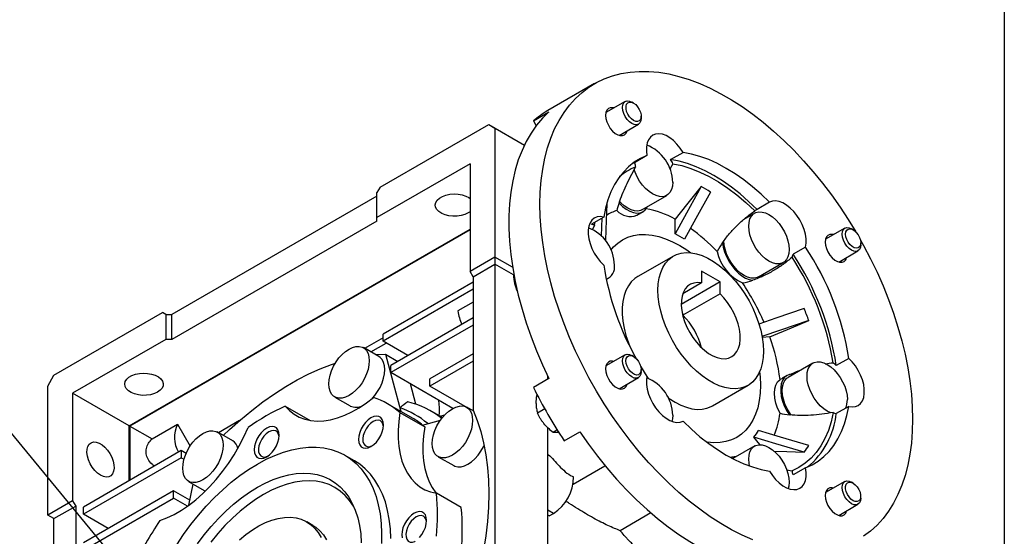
# Model space of a CAD drawing. Header units: millimetres. Extents: x 32 to 1366, y 32 to 1048.
# Tile 8 of 12: x 1141 to 1365, y 635 to 753. Entities that reach past the tile are written whole.
import ezdxf

# ---------------------------------------------------------------- set-up
doc = ezdxf.new("R2010")
doc.units = ezdxf.units.MM
doc.header["$LTSCALE"] = 5
doc.linetypes.add('SLD-Solid', pattern=[0])
doc.layers.add('TEXT', color=140, linetype='SLD-Solid', lineweight=25)
doc.styles.get("Standard").update_dxf_attribs({"font": 'VERDANA.TTF'})
doc.dimstyles.new('SLDDIMSTYLE0', dxfattribs={"dimtxt": 0.18, "dimasz": 5.08, "dimexe": 0, "dimexo": 0.0625, "dimgap": 0, "dimtad": 0, "dimtih": 1, "dimtoh": 1, "dimdec": 0, "dimrnd": 1e-09, "dimzin": 0, "dimdsep": 46, "dimtxsty": 'Standard', "dimblk1": 'DOT', "dimblk2": 'DOT', "dimsah": 1, "dimcen": 0.09, "dimadec": 0, "dimazin": 0, "dimtfac": 5.08, "dimtdec": 0, "dimtofl": 0, "dimtmove": 0, "dimatfit": 3, "dimldrblk": 'DOT', "dimfxl": 0, "dimfrac": 2, "dimtolj": 1, "dimtzin": 0, "dimarcsym": 0})

# ---------------------------------------------------------------- blocks, each defined once
blk = doc.blocks.new('_Dot')
at = {"color": 0, "linetype": 'ByBlock', "lineweight": -2}
blk.add_line((-0.5, 0), (-1, 0), dxfattribs=at)
at = {"color": 0, "linetype": 'ByBlock', "const_width": 0.5}
blk.add_lwpolyline([(-0.25, 0, 1), (0.25, 0, 1)], format="xyb", close=True, dxfattribs=at)

msp = doc.modelspace()

# ---------------------------------------------------------------- linework, layer by layer
for p, q in [((1271.941, 738.218), (1261.334, 732.095)), ((1278.935, 734.174), (1274.537, 731.634)), ((1280.828, 733.798), (1280.436, 734.025)), ((1258.037, 729.718), (1261.572, 731.759)), ((1223.096, 714.631), (1247.845, 728.918)), ((1247.845, 728.918), (1249.259, 728.101)), ((1247.845, 728.918), (1255.984, 724.219)), ((1258.037, 729.718), (1258.669, 728.623)), ((1277.537, 726.438), (1281.935, 728.977)), ((1282.557, 730.351), (1282.557, 730.803)), ((1249.259, 728.101), (1249.259, 698.706)), ((1249.259, 728.101), (1255.984, 724.219)), ((1289.275, 720.924), (1292.104, 722.556)), ((1243.602, 719.936), (1222.389, 707.69)), ((1243.602, 719.936), (1243.602, 695.44)), ((1281.061, 720.189), (1280.576, 719.994)), ((1283.889, 721.822), (1281.061, 720.189)), ((1289.781, 719.976), (1289.083, 718.696)), ((1223.096, 714.631), (1222.389, 713.406)), ((1222.389, 707.69), (1222.389, 713.406)), ((1222.389, 712.59), (1175.72, 685.648)), ((1282.737, 709.491), (1288.394, 712.757)), ((1311.773, 711.201), (1308.945, 709.569)), ((1281.573, 708.242), (1282.987, 709.058)), ((1308.411, 708.708), (1305.954, 707.289)), ((1222.389, 706.874), (1175.72, 679.932)), ((1222.389, 706.874), (1222.389, 707.69)), ((1274.055, 707.829), (1271.226, 706.196)), ((1271.971, 705.943), (1272.114, 706.708)), ((1290.271, 703.984), (1290.271, 707.376)), ((1165.962, 660.257), (1243.602, 705.078)), ((1243.602, 704.914), (1166.139, 660.195)), ((1271.971, 705.943), (1271.517, 704.955)), ((1328.935, 705.309), (1324.537, 702.77)), ((1330.828, 704.934), (1330.436, 705.16)), ((1274.434, 702.568), (1274.395, 702.521)), ((1301.101, 701.987), (1301.087, 702.002)), ((1332.557, 701.486), (1332.557, 701.939)), ((1319.987, 700.983), (1317.159, 699.35)), ((1327.537, 697.574), (1331.935, 700.113)), ((1249.259, 698.706), (1243.602, 695.44)), ((1249.259, 698.706), (1249.259, 697.073)), ((1253.298, 696.374), (1249.259, 698.706)), ((1289.904, 698.937), (1281.772, 694.243)), ((1309.254, 694.183), (1314.911, 697.449)), ((1244.309, 694.215), (1243.602, 695.44)), ((1244.309, 694.215), (1249.259, 697.073)), ((1249.259, 697.073), (1249.259, 618.685)), ((1253.502, 694.624), (1249.259, 697.073)), ((1300.524, 693.033), (1296.282, 695.482)), ((1296.282, 695.482), (1296.282, 692.799)), ((1244.309, 692.991), (1223.803, 681.153)), ((1244.309, 694.215), (1244.309, 663.83)), ((1253.598, 694.784), (1253.502, 694.624)), ((1274.614, 693.591), (1275.136, 693.893)), ((1300.524, 693.033), (1291.687, 687.931)), ((1296.282, 692.799), (1292.029, 690.344)), ((1300.524, 690.35), (1300.524, 693.033)), ((1307.976, 693.432), (1307.963, 693.451)), ((1244.309, 691.358), (1223.803, 679.52)), ((1244.309, 688.442), (1240.824, 686.43)), ((1300.524, 690.35), (1292.039, 685.451)), ((1148.85, 671.769), (1173.598, 686.056)), ((1174.306, 685.648), (1173.598, 686.056)), ((1174.306, 685.648), (1173.598, 686.056)), ((1174.306, 685.648), (1174.306, 679.932)), ((1174.306, 685.648), (1175.72, 685.648)), ((1175.72, 679.932), (1175.72, 685.648)), ((1244.309, 684.825), (1225.571, 674.008)), ((1292.039, 685.881), (1291.941, 685.824)), ((1292.039, 685.881), (1292.039, 685.451)), ((1244.309, 683.192), (1225.571, 672.375)), ((1174.306, 679.932), (1153.092, 667.686)), ((1175.72, 679.932), (1174.306, 679.932)), ((1223.803, 680.338), (1219.592, 677.907)), ((1223.803, 679.52), (1223.803, 681.153)), ((1229.461, 676.254), (1223.803, 679.52)), ((1311.835, 680.551), (1310.146, 680.4)), ((1222.835, 676.034), (1219.299, 678.075)), ((1221.006, 677.09), (1224.509, 679.112)), ((1222.069, 676.476), (1224.333, 676.571)), ((1224.333, 676.571), (1227.823, 663.547)), ((1224.333, 676.571), (1227.172, 674.932)), ((1244.309, 676.66), (1234.41, 670.945)), ((1244.309, 675.027), (1234.41, 669.312)), ((1278.935, 676.435), (1274.537, 673.896)), ((1280.828, 676.06), (1280.436, 676.287)), ((1329.822, 675.635), (1326.994, 674.002)), ((1225.571, 672.375), (1225.571, 674.008)), ((1282.441, 673.849), (1283.889, 671.528)), ((1282.557, 672.613), (1282.557, 673.065)), ((1321.67, 674.536), (1316.013, 671.27)), ((1147.436, 669.32), (1148.85, 671.769)), ((1239.692, 664.223), (1225.571, 672.375)), ((1234.41, 669.312), (1234.41, 670.945)), ((1261.572, 671.03), (1258.037, 668.989)), ((1261.572, 671.03), (1258.037, 668.989)), ((1261.28, 670.861), (1261.28, 671.631)), ((1277.537, 668.7), (1281.935, 671.239)), ((1314.717, 671.07), (1314.179, 670.779)), ((1315.763, 671.703), (1314.705, 671.093)), ((1147.436, 639.924), (1147.436, 669.32)), ((1231.273, 665.171), (1230.033, 669.799)), ((1242.502, 664.64), (1234.41, 669.312)), ((1298.77, 664.797), (1306.902, 669.491)), ((1165.962, 660.257), (1153.092, 667.686)), ((1153.092, 667.686), (1153.092, 643.19)), ((1212.8, 666.817), (1216.335, 664.776)), ((1201.53, 664.76), (1207.187, 661.495)), ((1230.512, 661.995), (1224.784, 665.301)), ((1227.893, 663.507), (1227.659, 664.38)), ((1244.423, 663.568), (1242.834, 664.484)), ((1260.594, 664.108), (1258.954, 663.161)), ((1329.822, 664.682), (1326.994, 663.049)), ((1191.081, 661.448), (1186.308, 658.692)), ((1227.623, 663.283), (1233.28, 660.017)), ((1232.769, 660.442), (1236.844, 661.533)), ((1237.287, 662.125), (1234.737, 663.597)), ((1236.74, 662.441), (1237.868, 662.782)), ((1316.316, 662.749), (1316.319, 662.766)), ((1165.962, 647.762), (1165.962, 660.257)), ((1166.139, 660.195), (1166.139, 647.864)), ((1166.139, 660.195), (1171.191, 657.279)), ((1171.191, 657.279), (1176.973, 660.617)), ((1176.973, 660.617), (1179.845, 655.644)), ((1261.28, 611.745), (1261.28, 659.833)), ((1263.442, 659.313), (1262.49, 658.763)), ((1189.551, 656.82), (1186.016, 658.861)), ((1265.037, 656.864), (1268.572, 658.905)), ((1309.613, 655.976), (1308.23, 657.697)), ((1308.411, 655.672), (1303.413, 652.787)), ((1177.841, 654.62), (1155.567, 641.761)), ((1177.841, 652.987), (1155.567, 640.128)), ((1177.841, 654.62), (1177.841, 652.987)), ((1178.947, 653.981), (1177.841, 654.62)), ((1177.841, 652.987), (1178.467, 652.626)), ((1217.285, 652.311), (1215.164, 653.535)), ((1236.335, 653.226), (1239.871, 651.185)), ((1267.042, 646.966), (1274.322, 651.169)), ((1315.654, 650.219), (1316.92, 650.028)), ((1319.987, 650.689), (1317.159, 649.056)), ((1179.516, 647.602), (1183.052, 645.561)), ((1179.569, 642.174), (1180.556, 647.002)), ((1328.935, 647.571), (1324.537, 645.032)), ((1330.828, 647.196), (1330.436, 647.422)), ((1176.073, 645.434), (1155.567, 633.596)), ((1155.567, 631.963), (1176.073, 643.801)), ((1176.073, 643.801), (1176.073, 645.434)), ((1179.796, 643.285), (1176.073, 645.434)), ((1179.268, 641.956), (1176.073, 643.801)), ((1241.602, 641.621), (1235.945, 644.886)), ((1332.557, 643.748), (1332.557, 644.201)), ((1153.092, 643.19), (1147.436, 639.924)), ((1148.85, 639.108), (1153.8, 641.965)), ((1153.092, 643.19), (1153.8, 641.965)), ((1153.8, 641.965), (1153.8, 611.58)), ((1155.567, 640.128), (1155.567, 641.761)), ((1327.537, 639.836), (1331.935, 642.375)), ((1148.85, 639.108), (1147.436, 639.924)), ((1148.85, 560.72), (1148.85, 639.108)), ((1161.225, 636.862), (1155.567, 640.128)), ((1262.566, 640.281), (1261.28, 641.023)), ((1261.592, 639.719), (1261.28, 639.899)), ((1261.592, 639.719), (1262.566, 640.281)), ((1284.791, 640.4), (1277.799, 636.363)), ((1207.829, 637.563), (1206.414, 638.379))]:
    msp.add_line(p, q)
at = {"flags": 128}
for points in [[(1307.976, 634.276), (1305.569, 635.347), (1303.15, 636.583), (1300.727, 637.982), (1298.308, 639.539), (1295.9, 641.247), (1293.513, 643.103), (1291.153, 645.099), (1288.828, 647.229), (1286.546, 649.487), (1284.314, 651.865), (1282.139, 654.355), (1280.029, 656.948), (1277.991, 659.638), (1276.031, 662.414), (1274.155, 665.268), (1272.37, 668.191), (1270.681, 671.172), (1269.094, 674.203), (1267.615, 677.273), (1266.247, 680.372), (1264.996, 683.491), (1263.865, 686.618), (1262.858, 689.744), (1261.979, 692.859), (1261.231, 695.953), (1260.615, 699.014), (1260.133, 702.035), (1259.789, 705.003), (1259.581, 707.911), (1259.512, 710.748), (1259.581, 713.505), (1259.789, 716.173), (1260.133, 718.743), (1260.615, 721.208), (1261.231, 723.558), (1261.979, 725.787), (1262.858, 727.887), (1263.865, 729.851), (1264.996, 731.673), (1266.247, 733.347), (1267.615, 734.867), (1269.094, 736.229), (1270.681, 737.427), (1272.37, 738.459), (1274.155, 739.32), (1276.031, 740.009), (1277.991, 740.522), (1280.029, 740.858), (1282.139, 741.016), (1284.314, 740.995), (1286.546, 740.796), (1288.828, 740.418), (1291.153, 739.865), (1293.513, 739.136), (1295.9, 738.235), (1298.308, 737.164), (1300.727, 735.927), (1303.15, 734.528), (1305.569, 732.972), (1307.976, 731.264), (1310.364, 729.408), (1312.724, 727.412), (1315.049, 725.281), (1317.331, 723.024), (1319.563, 720.646), (1321.737, 718.156), (1323.847, 715.562), (1325.886, 712.873), (1327.846, 710.096), (1329.722, 707.242), (1331.414, 704.477)], [(1280.435, 729.126), (1279.886, 729.526), (1279.375, 730.066), (1278.935, 730.709), (1278.598, 731.411), (1278.386, 732.124), (1278.314, 732.8), (1278.386, 733.392), (1278.598, 733.861), (1278.935, 734.173), (1279.375, 734.309), (1279.886, 734.258), (1280.435, 734.025), (1280.436, 734.025)], [(1280.827, 729.805), (1280.34, 730.167), (1279.893, 730.662), (1279.521, 731.249), (1279.255, 731.88), (1279.116, 732.506), (1279.116, 733.074), (1279.255, 733.539), (1279.521, 733.864), (1279.893, 734.021), (1280.34, 733.999), (1280.827, 733.799), (1281.315, 733.436), (1281.762, 732.942), (1282.134, 732.355), (1282.4, 731.723), (1282.539, 731.098), (1282.539, 730.529), (1282.4, 730.064), (1282.134, 729.74), (1281.762, 729.582), (1281.315, 729.605), (1280.827, 729.805)], [(1261.572, 731.759), (1260.101, 730.323), (1258.747, 728.725), (1257.515, 726.97), (1256.409, 725.063), (1255.433, 723.012), (1254.591, 720.822), (1253.884, 718.502), (1253.316, 716.059), (1252.888, 713.502), (1252.602, 710.839), (1252.459, 708.079), (1252.459, 705.231), (1252.602, 702.306), (1252.888, 699.313), (1253.316, 696.262), (1253.884, 693.163), (1254.591, 690.027), (1255.433, 686.865), (1256.409, 683.686), (1257.515, 680.503), (1258.747, 677.325), (1260.101, 674.164), (1261.572, 671.03)], [(1276.34, 732.675), (1276.061, 732.735), (1275.532, 732.72), (1275.086, 732.521), (1274.747, 732.15), (1274.535, 731.628), (1274.464, 730.985), (1274.535, 730.26), (1274.747, 729.494), (1275.086, 728.731), (1275.532, 728.016), (1276.061, 727.391), (1276.64, 726.892), (1277.237, 726.547), (1277.816, 726.378), (1278.344, 726.393), (1278.791, 726.592), (1279.13, 726.963), (1279.34, 727.479)], [(1282.557, 730.351), (1282.484, 729.758), (1282.272, 729.29), (1281.935, 728.977), (1281.496, 728.842), (1280.984, 728.892), (1280.435, 729.126)], [(1292.104, 722.556), (1291.444, 723.553), (1290.704, 724.457), (1289.903, 725.243), (1289.067, 725.886), (1288.219, 726.368), (1287.385, 726.675), (1286.589, 726.797), (1285.854, 726.731), (1285.203, 726.48), (1284.655, 726.049), (1284.226, 725.453), (1283.927, 724.708), (1283.77, 723.837), (1283.757, 722.866), (1283.889, 721.822)], [(1311.773, 711.201), (1309.866, 713.031), (1307.92, 714.725), (1305.943, 716.276), (1303.946, 717.676), (1301.938, 718.917), (1299.931, 719.993), (1297.934, 720.9), (1295.957, 721.631), (1294.01, 722.184), (1292.104, 722.556)], [(1283.889, 721.822), (1282.389, 721.145), (1280.988, 720.293), (1279.692, 719.269), (1278.509, 718.078), (1277.443, 716.727), (1276.502, 715.222), (1275.688, 713.571), (1275.007, 711.782), (1274.461, 709.865), (1274.055, 707.829)], [(1308.945, 709.569), (1307.038, 711.398), (1305.091, 713.093), (1303.114, 714.643), (1301.117, 716.043), (1299.11, 717.284), (1297.103, 718.361), (1295.106, 719.267), (1293.129, 719.998), (1291.182, 720.552), (1289.275, 720.924)], [(1289.781, 719.976), (1291.796, 719.549), (1293.855, 718.918), (1295.945, 718.084), (1298.053, 717.055), (1300.167, 715.834), (1302.275, 714.43), (1304.365, 712.85), (1306.424, 711.105), (1308.439, 709.204)], [(1289.741, 715.733), (1289.671, 714.851), (1289.464, 714.077), (1289.125, 713.434), (1288.665, 712.942), (1288.099, 712.615), (1287.443, 712.463), (1286.717, 712.491), (1285.943, 712.698), (1285.145, 713.079), (1284.346, 713.62), (1283.573, 714.306), (1282.846, 715.116), (1282.19, 716.026), (1281.624, 717.007), (1281.164, 718.03), (1280.95, 718.638)], [(1243.602, 709.045), (1243.171, 708.756), (1242.431, 708.412), (1241.58, 708.169), (1240.659, 708.037), (1239.71, 708.022), (1238.778, 708.125), (1237.906, 708.341), (1237.135, 708.661), (1236.501, 709.069), (1236.034, 709.546), (1235.755, 710.07), (1235.678, 710.616), (1235.806, 711.159), (1236.134, 711.674), (1236.645, 712.135), (1237.316, 712.523), (1238.116, 712.818), (1239.007, 713.007), (1239.948, 713.081), (1240.894, 713.036), (1241.801, 712.876), (1242.628, 712.606), (1243.334, 712.24), (1243.602, 712.05)], [(1296.198, 714.753), (1292.879, 710.622), (1290.271, 707.376)], [(1296.198, 714.753), (1292.879, 708.722), (1290.271, 703.984)], [(1298.32, 713.528), (1295, 707.498), (1292.392, 702.759)], [(1274.765, 710.752), (1274.617, 707.089), (1274.434, 702.568)], [(1277.516, 711.016), (1278.311, 710.248), (1279.14, 709.619), (1279.979, 709.149), (1280.804, 708.851), (1281.59, 708.732), (1282.317, 708.797), (1282.962, 709.044), (1283.508, 709.465), (1283.938, 710.048), (1284.037, 710.241)], [(1282.737, 709.491), (1282.442, 709.349), (1281.786, 709.197), (1281.06, 709.226), (1280.286, 709.433), (1279.488, 709.813), (1278.69, 710.354), (1277.916, 711.041), (1277.639, 711.328)], [(1319.987, 700.983), (1320.12, 701.874), (1320.107, 702.86), (1319.949, 703.913), (1319.651, 705.002), (1319.222, 706.094), (1318.673, 707.158), (1318.022, 708.161), (1317.288, 709.074), (1316.492, 709.871), (1315.658, 710.528), (1314.81, 711.025), (1313.973, 711.347), (1313.173, 711.486), (1312.432, 711.437), (1311.773, 711.201)], [(1316.257, 700.425), (1316.187, 699.544), (1315.98, 698.77), (1315.642, 698.127), (1315.182, 697.634), (1314.615, 697.307), (1313.959, 697.155), (1313.233, 697.184), (1312.459, 697.391), (1311.661, 697.771), (1310.863, 698.312), (1310.089, 698.998), (1309.363, 699.809), (1308.707, 700.718), (1308.14, 701.699), (1307.681, 702.723), (1307.342, 703.756), (1307.135, 704.77), (1307.065, 705.732), (1307.135, 706.613), (1307.342, 707.387), (1307.681, 708.03), (1308.14, 708.523), (1308.707, 708.85), (1309.363, 709.002), (1310.089, 708.973), (1310.863, 708.766), (1311.661, 708.386), (1312.459, 707.845), (1313.233, 707.158), (1313.959, 706.348), (1314.615, 705.439), (1315.182, 704.457), (1315.642, 703.434), (1315.98, 702.4), (1316.187, 701.387), (1316.257, 700.425)], [(1274.055, 707.829), (1273.263, 707.935), (1272.535, 707.852), (1271.892, 707.585), (1271.354, 707.139), (1270.936, 706.529), (1270.65, 705.772), (1270.505, 704.891), (1270.505, 703.912), (1270.65, 702.864), (1270.936, 701.777), (1271.354, 700.684), (1271.892, 699.616), (1272.535, 698.607), (1273.263, 697.684), (1274.055, 696.876)], [(1273.638, 707.588), (1273.556, 705.58), (1273.472, 703.506)], [(1328.314, 703.936), (1328.386, 704.528), (1328.598, 704.996), (1328.935, 705.309), (1329.375, 705.445), (1329.886, 705.394), (1330.435, 705.161), (1330.436, 705.16)], [(1329.098, 703.936), (1329.168, 704.458), (1329.373, 704.857), (1329.695, 705.1), (1330.109, 705.168), (1330.581, 705.056), (1331.074, 704.772), (1331.546, 704.339), (1331.96, 703.793), (1332.282, 703.177), (1332.487, 702.542), (1332.557, 701.939), (1332.487, 701.417), (1332.282, 701.018), (1331.96, 700.775), (1331.546, 700.706), (1331.074, 700.819), (1330.581, 701.103), (1330.109, 701.536), (1329.695, 702.082), (1329.373, 702.698), (1329.168, 703.333), (1329.098, 703.936)], [(1275.686, 700.314), (1276.272, 701.003), (1277.248, 701.909), (1278.332, 702.649), (1279.514, 703.218), (1280.787, 703.61), (1282.139, 703.825), (1283.562, 703.859), (1285.044, 703.712), (1286.573, 703.386), (1288.139, 702.883), (1289.729, 702.207), (1291.332, 701.362), (1292.934, 700.357), (1293.88, 699.686)], [(1301.087, 702.002), (1301.252, 700.956), (1301.554, 699.878), (1301.984, 698.798), (1302.53, 697.748), (1303.175, 696.756), (1303.902, 695.852), (1304.688, 695.062), (1305.513, 694.409), (1306.352, 693.91), (1307.181, 693.582), (1307.976, 693.432)], [(1309.254, 694.183), (1308.959, 694.041), (1308.302, 693.89), (1307.576, 693.918), (1306.802, 694.125), (1306.004, 694.505), (1305.206, 695.047), (1304.432, 695.733), (1303.706, 696.543), (1303.05, 697.453), (1302.483, 698.434), (1302.024, 699.457), (1301.685, 700.491), (1301.478, 701.504), (1301.408, 702.417)], [(1326.34, 703.811), (1326.061, 703.871), (1325.532, 703.856), (1325.086, 703.657), (1324.747, 703.285), (1324.535, 702.763), (1324.464, 702.121), (1324.535, 701.395), (1324.747, 700.629), (1325.086, 699.867), (1325.532, 699.152), (1326.061, 698.527), (1326.64, 698.027), (1327.237, 697.683), (1327.816, 697.513), (1328.344, 697.529), (1328.791, 697.728), (1329.13, 698.099), (1329.34, 698.614)], [(1332.557, 701.486), (1332.484, 700.894), (1332.272, 700.426), (1331.935, 700.113), (1331.496, 699.977), (1330.984, 700.028), (1330.435, 700.261), (1329.886, 700.662), (1329.375, 701.202), (1328.935, 701.845), (1328.598, 702.547), (1328.386, 703.26), (1328.314, 703.936)], [(1332.454, 702.676), (1333.196, 701.338), (1334.782, 698.308), (1336.262, 695.238), (1337.63, 692.138), (1338.881, 689.02), (1340.012, 685.893), (1341.018, 682.766), (1341.897, 679.651), (1342.646, 676.558), (1343.262, 673.496), (1343.743, 670.476), (1344.088, 667.507), (1344.296, 664.6), (1344.365, 661.763)], [(1286.382, 691.154), (1286.452, 692.614), (1286.663, 693.976), (1287.011, 695.223), (1287.493, 696.341), (1288.103, 697.317), (1288.833, 698.139), (1289.676, 698.798), (1290.621, 699.287), (1291.657, 699.598), (1292.772, 699.729), (1293.953, 699.678), (1295.187, 699.446), (1296.458, 699.035), (1297.752, 698.451), (1299.054, 697.699), (1300.348, 696.79), (1301.619, 695.733), (1302.852, 694.541), (1304.033, 693.228), (1305.149, 691.809), (1306.185, 690.302), (1307.13, 688.722), (1307.973, 687.09), (1308.703, 685.425), (1309.313, 683.745), (1309.794, 682.07), (1310.143, 680.421), (1310.353, 678.816), (1310.424, 677.275), (1310.353, 675.815), (1310.143, 674.453), (1309.794, 673.206), (1309.313, 672.088), (1308.703, 671.112), (1307.973, 670.289), (1307.13, 669.63), (1306.185, 669.142), (1305.149, 668.831), (1304.033, 668.7), (1302.852, 668.75), (1301.619, 668.983), (1300.348, 669.393), (1299.054, 669.978), (1297.752, 670.729), (1296.458, 671.639), (1295.187, 672.696), (1293.953, 673.888), (1292.772, 675.201), (1291.657, 676.619), (1290.621, 678.127), (1289.676, 679.706), (1288.833, 681.338), (1288.103, 683.004), (1287.493, 684.684), (1287.011, 686.358), (1286.663, 688.008), (1286.452, 689.612), (1286.382, 691.154)], [(1281.772, 694.243), (1281.109, 693.795), (1280.322, 693.054), (1279.651, 692.153), (1279.104, 691.105), (1278.688, 689.92), (1278.409, 688.614), (1278.268, 687.201), (1278.268, 685.698), (1278.409, 684.122), (1278.688, 682.493), (1279.104, 680.829), (1279.651, 679.149), (1279.869, 678.567)], [(1296.282, 692.799), (1295.385, 692.887), (1294.552, 692.793), (1293.799, 692.521), (1293.142, 692.075), (1292.595, 691.464), (1292.169, 690.703), (1291.873, 689.806), (1291.714, 688.792), (1291.694, 687.682), (1291.815, 686.501), (1292.073, 685.271), (1292.463, 684.019), (1292.978, 682.772), (1293.605, 681.554), (1294.333, 680.392), (1295.146, 679.31), (1296.027, 678.331), (1296.957, 677.474), (1297.917, 676.758), (1298.888, 676.197), (1299.849, 675.804), (1300.779, 675.587), (1301.66, 675.55), (1302.473, 675.693), (1303.2, 676.015), (1303.828, 676.508), (1304.342, 677.162), (1304.733, 677.963), (1304.991, 678.894), (1305.111, 679.937), (1305.092, 681.069), (1304.932, 682.267), (1304.637, 683.505), (1304.211, 684.758), (1303.664, 686), (1303.007, 687.205), (1302.254, 688.347), (1301.421, 689.402), (1300.524, 690.35)], [(1310.01, 694.171), (1310.376, 694.644), (1310.526, 694.918)], [(1319.667, 686.972), (1313.262, 684.78), (1309.363, 683.445)], [(1320.728, 684.238), (1314.323, 682.046), (1310.052, 680.584)], [(1311.835, 680.551), (1316.815, 682.616), (1320.728, 684.238)], [(1216.05, 677.753), (1216.848, 678.134), (1217.622, 678.341), (1218.348, 678.369), (1219.004, 678.217), (1219.571, 677.89), (1220.03, 677.397), (1220.369, 676.754), (1220.576, 675.981), (1220.646, 675.099), (1220.576, 674.137), (1220.369, 673.124), (1220.03, 672.09), (1219.571, 671.067), (1219.004, 670.086), (1218.348, 669.176), (1217.622, 668.366), (1216.848, 667.68), (1216.05, 667.138), (1215.252, 666.758), (1214.478, 666.551), (1213.752, 666.523), (1213.095, 666.675), (1212.529, 667.002), (1212.069, 667.494), (1211.731, 668.137), (1211.523, 668.911), (1211.453, 669.793), (1211.523, 670.755), (1211.731, 671.768), (1212.069, 672.802), (1212.529, 673.825), (1213.095, 674.806), (1213.752, 675.716), (1214.478, 676.526), (1215.252, 677.212), (1216.05, 677.753)], [(1221.363, 666.537), (1221.883, 667.135), (1222.54, 668.045), (1223.106, 669.026), (1223.566, 670.049), (1223.904, 671.083), (1224.112, 672.096), (1224.181, 673.058), (1224.112, 673.94), (1223.904, 674.713), (1223.566, 675.356), (1223.106, 675.849), (1222.835, 676.034)], [(1276.34, 674.937), (1276.061, 674.997), (1275.532, 674.982), (1275.086, 674.783), (1274.747, 674.412), (1274.535, 673.89), (1274.464, 673.247), (1274.535, 672.522), (1274.747, 671.755), (1275.086, 670.993), (1275.532, 670.278), (1276.061, 669.653), (1276.64, 669.154), (1277.237, 668.809), (1277.816, 668.64), (1278.344, 668.655), (1278.791, 668.854), (1279.13, 669.225), (1279.34, 669.741)], [(1282.557, 672.613), (1282.484, 672.02), (1282.272, 671.552), (1281.935, 671.239), (1281.496, 671.103), (1280.984, 671.154), (1280.435, 671.388), (1279.886, 671.788), (1279.375, 672.328), (1278.935, 672.971), (1278.598, 673.673), (1278.386, 674.386), (1278.314, 675.062), (1278.386, 675.654), (1278.598, 676.123), (1278.935, 676.435), (1279.375, 676.571), (1279.886, 676.52), (1280.435, 676.287), (1280.436, 676.287)], [(1282.557, 673.065), (1282.487, 672.543), (1282.282, 672.144), (1281.96, 671.901), (1281.546, 671.832), (1281.074, 671.945), (1280.581, 672.229), (1280.109, 672.662), (1279.695, 673.208), (1279.373, 673.824), (1279.168, 674.459), (1279.098, 675.062), (1279.168, 675.584), (1279.373, 675.983), (1279.695, 676.226), (1280.109, 676.295), (1280.581, 676.182), (1281.074, 675.898), (1281.546, 675.465), (1281.96, 674.919), (1282.282, 674.303), (1282.487, 673.668), (1282.557, 673.065)], [(1329.822, 664.682), (1330.614, 664.576), (1331.342, 664.658), (1331.984, 664.926), (1332.523, 665.372), (1332.941, 665.982), (1333.227, 666.738), (1333.372, 667.619), (1333.372, 668.599), (1333.227, 669.647), (1332.941, 670.734), (1332.523, 671.827), (1331.984, 672.894), (1331.342, 673.904), (1330.614, 674.827), (1329.822, 675.635)], [(1187.401, 658.061), (1188.813, 659.404), (1191.325, 661.66), (1193.871, 663.777), (1196.444, 665.749), (1199.036, 667.571), (1201.64, 669.237), (1204.247, 670.742), (1206.85, 672.082), (1209.442, 673.253), (1212.015, 674.251), (1212.948, 674.572)], [(1325.734, 663.213), (1325.717, 663.219), (1324.919, 663.599), (1324.121, 664.141), (1323.347, 664.827), (1322.621, 665.637), (1321.965, 666.546), (1321.398, 667.528), (1320.939, 668.551), (1320.6, 669.585), (1320.393, 670.598), (1320.323, 671.56), (1320.393, 672.441), (1320.6, 673.215), (1320.939, 673.858), (1321.398, 674.351), (1321.965, 674.678), (1322.621, 674.83), (1323.347, 674.802), (1324.121, 674.594), (1324.919, 674.214), (1325.717, 673.673), (1326.491, 672.987), (1327.217, 672.176), (1327.874, 671.267), (1328.44, 670.286), (1328.9, 669.263), (1329.238, 668.229), (1329.446, 667.215), (1329.516, 666.253), (1329.516, 666.253)], [(1172.46, 667.935), (1171.72, 667.592), (1170.87, 667.348), (1169.949, 667.216), (1169, 667.201), (1168.067, 667.305), (1167.195, 667.521), (1166.424, 667.841), (1165.79, 668.249), (1165.323, 668.726), (1165.045, 669.25), (1164.967, 669.796), (1165.096, 670.339), (1165.423, 670.853), (1165.934, 671.315), (1166.605, 671.702), (1167.405, 671.998), (1168.296, 672.187), (1169.237, 672.261), (1170.183, 672.216), (1171.091, 672.055), (1171.917, 671.786), (1172.624, 671.42), (1173.177, 670.974), (1173.552, 670.471), (1173.731, 669.933), (1173.706, 669.385), (1173.477, 668.853), (1173.055, 668.362), (1172.46, 667.935)], [(1283.889, 671.528), (1283.757, 670.637), (1283.77, 669.651), (1283.927, 668.597), (1284.226, 667.509), (1284.655, 666.416), (1285.203, 665.353), (1285.854, 664.35), (1286.589, 663.436), (1287.385, 662.639), (1288.219, 661.983), (1289.067, 661.486), (1289.903, 661.163), (1290.704, 661.025), (1291.444, 661.074), (1292.104, 661.309)], [(1283.874, 671.461), (1284.074, 671.203), (1284.151, 671.106)], [(1309.54, 672.56), (1309.647, 671.41), (1309.717, 669.519), (1309.647, 667.709), (1309.437, 665.994), (1309.09, 664.386), (1308.608, 662.898), (1307.994, 661.541), (1307.253, 660.326), (1306.392, 659.261), (1305.415, 658.356), (1304.332, 657.616), (1303.149, 657.047), (1301.877, 656.654), (1300.524, 656.44), (1299.102, 656.406), (1297.62, 656.553), (1297.481, 656.575)], [(1314.179, 663.107), (1313.633, 664.262), (1313.23, 665.436), (1312.982, 666.589), (1312.899, 667.682), (1312.982, 668.679), (1313.23, 669.546), (1313.633, 670.254), (1314.179, 670.779)], [(1316.316, 671.935), (1315.687, 671.658), (1315.16, 671.208), (1314.751, 670.598), (1314.472, 669.846), (1314.331, 668.973), (1314.331, 668.004), (1314.472, 666.967), (1314.751, 665.893), (1315.16, 664.811), (1315.687, 663.753), (1316.316, 662.749)], [(1316.708, 662.703), (1316.308, 663.281), (1315.742, 664.262), (1315.282, 665.285), (1314.943, 666.319), (1314.736, 667.332), (1314.666, 668.294), (1314.736, 669.176), (1314.943, 669.95), (1315.282, 670.593), (1315.742, 671.085), (1316.013, 671.27)], [(1316.319, 671.915), (1316.318, 671.918), (1316.318, 671.92), (1316.318, 671.923), (1316.318, 671.925), (1316.317, 671.927), (1316.317, 671.93), (1316.317, 671.932), (1316.316, 671.935)], [(1317.285, 672.005), (1317.031, 672.013), (1316.319, 671.915)], [(1201.53, 664.76), (1202.484, 663.753), (1203.551, 662.912), (1204.723, 662.244), (1205.991, 661.754), (1207.346, 661.444), (1208.778, 661.319), (1210.275, 661.377), (1211.828, 661.62), (1213.423, 662.046), (1215.049, 662.65), (1216.695, 663.429), (1218.347, 664.377), (1219.993, 665.486), (1221.622, 666.749)], [(1288.697, 666.667), (1288.971, 666.47), (1290.271, 665.639), (1291.571, 664.97), (1292.855, 664.472), (1294.109, 664.15), (1295.319, 664.008), (1296.468, 664.048), (1297.546, 664.27), (1298.538, 664.67), (1298.77, 664.797)], [(1239.585, 664.162), (1240.383, 664.543), (1241.157, 664.75), (1241.883, 664.778), (1242.539, 664.626), (1243.106, 664.299), (1243.565, 663.807), (1243.904, 663.164), (1244.111, 662.39), (1244.181, 661.508), (1244.111, 660.546), (1243.904, 659.533), (1243.565, 658.499), (1243.106, 657.476), (1242.539, 656.495), (1241.883, 655.585), (1241.157, 654.775), (1240.383, 654.089), (1239.585, 653.547), (1238.787, 653.167), (1238.013, 652.96), (1237.287, 652.932), (1236.63, 653.084), (1236.064, 653.411), (1235.604, 653.903), (1235.266, 654.546), (1235.058, 655.32), (1234.989, 656.202), (1235.058, 657.164), (1235.266, 658.177), (1235.604, 659.211), (1236.064, 660.234), (1236.63, 661.215), (1237.287, 662.125), (1238.013, 662.935), (1238.787, 663.621), (1239.585, 664.162)], [(1244.309, 663.83), (1245.239, 661.477), (1246.03, 658.99), (1246.681, 656.376), (1247.189, 653.643), (1247.553, 650.799), (1247.772, 647.853), (1247.845, 644.814), (1247.772, 641.691), (1247.553, 638.492), (1247.189, 635.228), (1246.681, 631.909), (1246.03, 628.544), (1245.239, 625.143), (1244.309, 621.717)], [(1319.987, 650.689), (1321.487, 651.365), (1322.889, 652.218), (1324.184, 653.242), (1325.368, 654.433), (1326.433, 655.784), (1327.375, 657.289), (1328.189, 658.94), (1328.87, 660.728), (1329.415, 662.646), (1329.822, 664.682)], [(1221.037, 662.071), (1220.407, 661.626), (1219.809, 661.039), (1219.273, 660.34), (1218.825, 659.565), (1218.488, 658.751), (1218.279, 657.94), (1218.208, 657.172), (1218.279, 656.486), (1218.488, 655.917), (1218.825, 655.492), (1219.273, 655.233), (1219.809, 655.154), (1220.407, 655.257), (1221.037, 655.539), (1221.666, 655.984), (1222.264, 656.571), (1222.8, 657.269), (1223.248, 658.045), (1223.585, 658.859), (1223.794, 659.67), (1223.865, 660.438), (1223.794, 661.124), (1223.585, 661.693), (1223.248, 662.118), (1222.8, 662.377), (1222.264, 662.456), (1221.666, 662.353), (1221.037, 662.071)], [(1223.854, 660.142), (1223.75, 660.658), (1223.499, 661.128), (1223.124, 661.436), (1222.647, 661.56), (1222.099, 661.495), (1221.515, 661.243)], [(1227.623, 663.283), (1227.344, 661.241), (1227.206, 659.261), (1227.211, 657.356), (1227.359, 655.541), (1227.649, 653.83), (1228.078, 652.236), (1228.644, 650.77), (1229.342, 649.443), (1230.166, 648.266), (1231.112, 647.247), (1232.17, 646.394), (1233.335, 645.713), (1234.596, 645.209), (1235.945, 644.886)], [(1289.741, 662.697), (1289.671, 661.816), (1289.546, 661.28)], [(1326.249, 663.302), (1325.794, 661.18), (1325.182, 659.196), (1324.417, 657.361), (1323.504, 655.687), (1322.446, 654.183), (1321.252, 652.857), (1319.927, 651.719), (1318.48, 650.774), (1316.92, 650.028)], [(1344.365, 661.763), (1344.296, 659.006), (1344.088, 656.338), (1343.743, 653.768), (1343.262, 651.303), (1342.646, 648.952), (1341.897, 646.724), (1341.018, 644.624), (1340.012, 642.66), (1338.881, 640.838), (1337.63, 639.164), (1336.262, 637.644), (1334.782, 636.282), (1333.196, 635.083)], [(1172.952, 638.652), (1174.58, 639.269), (1176.226, 640.061), (1177.878, 641.021), (1179.524, 642.142), (1181.15, 643.415), (1182.746, 644.832), (1184.298, 646.381), (1185.795, 648.051), (1187.227, 649.83), (1188.582, 651.703), (1189.85, 653.658), (1191.022, 655.679), (1192.089, 657.752), (1193.043, 659.86)], [(1182.766, 658.539), (1183.564, 658.919), (1184.338, 659.127), (1185.064, 659.155), (1185.72, 659.003), (1186.287, 658.676), (1186.747, 658.183), (1187.085, 657.54), (1187.292, 656.766), (1187.362, 655.885), (1187.292, 654.923), (1187.085, 653.91), (1186.747, 652.876), (1186.287, 651.853), (1185.72, 650.871), (1185.064, 649.962), (1184.338, 649.152), (1183.564, 648.466), (1182.766, 647.924), (1181.968, 647.544), (1181.194, 647.337), (1180.468, 647.309), (1179.812, 647.46), (1179.245, 647.788), (1178.786, 648.28), (1178.447, 648.923), (1178.24, 649.697), (1178.17, 650.578), (1178.24, 651.54), (1178.447, 652.554), (1178.786, 653.588), (1179.245, 654.611), (1179.812, 655.592), (1180.468, 656.501), (1181.194, 657.312), (1181.968, 657.998), (1182.766, 658.539)], [(1197.287, 659.721), (1196.657, 659.275), (1196.059, 658.689), (1195.523, 657.99), (1195.075, 657.214), (1194.738, 656.4), (1194.529, 655.589), (1194.458, 654.822), (1194.529, 654.136), (1194.738, 653.566), (1195.075, 653.141), (1195.523, 652.883), (1196.059, 652.803), (1196.657, 652.907), (1197.287, 653.188), (1197.916, 653.633), (1198.514, 654.22), (1199.05, 654.919), (1199.498, 655.695), (1199.835, 656.508), (1200.044, 657.319), (1200.115, 658.087), (1200.044, 658.773), (1199.835, 659.343), (1199.498, 659.767), (1199.05, 660.026), (1198.514, 660.106), (1197.916, 660.002), (1197.287, 659.721)], [(1200.104, 657.792), (1200, 658.307), (1199.749, 658.778), (1199.374, 659.085), (1198.897, 659.21), (1198.349, 659.144), (1197.765, 658.892)], [(1221.515, 661.243), (1220.93, 660.82), (1220.383, 660.253), (1219.906, 659.578), (1219.531, 658.837), (1219.28, 658.077), (1219.169, 657.345), (1219.206, 656.688), (1219.389, 656.146), (1219.704, 655.754), (1220.134, 655.536), (1220.65, 655.506), (1221.22, 655.666), (1221.287, 655.696)], [(1233.28, 660.017), (1233.001, 657.976), (1232.863, 655.995), (1232.868, 654.09), (1233.016, 652.276), (1233.306, 650.565), (1233.735, 648.97), (1234.301, 647.504), (1234.999, 646.178), (1235.823, 645), (1235.912, 644.892)], [(1292.104, 661.309), (1294.01, 659.48), (1295.957, 657.785), (1297.934, 656.234), (1299.931, 654.835), (1301.938, 653.594), (1303.946, 652.517), (1305.943, 651.611), (1307.92, 650.879), (1309.866, 650.326), (1311.773, 649.954)], [(1320.728, 655.773), (1314.323, 657.695), (1309.291, 659.206)], [(1197.765, 658.892), (1197.18, 658.469), (1196.633, 657.903), (1196.156, 657.228), (1195.781, 656.487), (1195.53, 655.727), (1195.419, 654.995), (1195.456, 654.337), (1195.639, 653.795), (1195.954, 653.403), (1196.384, 653.185), (1196.9, 653.156), (1197.47, 653.316), (1197.537, 653.346)], [(1268.572, 658.905), (1270.551, 656.064), (1272.612, 653.311), (1274.748, 650.655), (1276.952, 648.106), (1279.216, 645.672), (1281.533, 643.361), (1283.896, 641.181), (1286.295, 639.14), (1288.724, 637.244), (1291.173, 635.5), (1293.634, 633.913), (1296.1, 632.49), (1298.562, 631.234), (1301.011, 630.151), (1303.439, 629.243), (1305.839, 628.514), (1308.201, 627.966), (1310.519, 627.601), (1312.783, 627.421), (1314.987, 627.425), (1317.123, 627.615), (1319.184, 627.989), (1321.162, 628.545)], [(1319.667, 654.264), (1313.262, 656.186), (1308.23, 657.697)], [(1159.456, 648.996), (1158.789, 649.465), (1158.153, 650.08), (1157.578, 650.812), (1157.09, 651.626), (1156.714, 652.485), (1156.465, 653.348), (1156.357, 654.176), (1156.393, 654.929), (1156.573, 655.572), (1156.887, 656.076), (1157.322, 656.416), (1157.856, 656.576), (1158.465, 656.55), (1159.121, 656.338), (1159.792, 655.951), (1160.448, 655.406), (1161.057, 654.728), (1161.591, 653.951), (1162.026, 653.109), (1162.34, 652.243), (1162.52, 651.392), (1162.556, 650.597), (1162.447, 649.895), (1162.199, 649.318), (1161.822, 648.894), (1161.335, 648.643), (1160.76, 648.575), (1160.124, 648.695), (1159.456, 648.996)], [(1195.165, 651.555), (1197.16, 652.625), (1199.146, 653.528), (1201.111, 654.258), (1203.047, 654.811), (1204.943, 655.186), (1206.791, 655.38), (1208.581, 655.392), (1210.304, 655.222), (1211.951, 654.871), (1213.515, 654.341), (1214.988, 653.635), (1216.362, 652.755), (1217.63, 651.707), (1218.786, 650.495), (1219.825, 649.126), (1220.741, 647.606), (1221.529, 645.943), (1222.186, 644.145), (1222.708, 642.222), (1223.093, 640.182), (1223.339, 638.036), (1223.445, 635.795), (1223.41, 633.47)], [(1239.871, 651.185), (1240.166, 651.043), (1240.822, 650.891), (1241.548, 650.919), (1242.322, 651.126), (1243.12, 651.506), (1243.918, 652.048), (1244.692, 652.734), (1245.418, 653.544), (1246.075, 654.454), (1246.641, 655.435), (1246.807, 655.773)], [(1307.247, 651.109), (1307.135, 651.734), (1307.065, 652.696), (1307.135, 653.577), (1307.342, 654.351), (1307.681, 654.994), (1308.14, 655.487), (1308.707, 655.814), (1309.363, 655.966), (1310.089, 655.937), (1310.863, 655.73), (1311.661, 655.35), (1312.459, 654.809), (1313.233, 654.122), (1313.959, 653.312), (1314.615, 652.403), (1315.182, 651.422), (1315.642, 650.398), (1315.98, 649.365), (1316.187, 648.351), (1316.257, 647.389), (1316.257, 647.389)], [(1312.787, 654.471), (1315.754, 654.382), (1319.667, 654.264)], [(1176.815, 633.155), (1178.379, 635.49), (1180.027, 637.743), (1181.75, 639.903), (1183.54, 641.957), (1185.387, 643.896), (1187.284, 645.711), (1189.22, 647.393), (1191.185, 648.932), (1193.17, 650.322), (1195.165, 651.555)], [(1225.566, 634.571), (1225.461, 636.812), (1225.215, 638.958), (1224.83, 640.997), (1224.307, 642.921), (1223.65, 644.718), (1222.862, 646.381), (1221.946, 647.901), (1220.908, 649.271), (1219.751, 650.482), (1218.483, 651.531), (1217.285, 652.311)], [(1311.773, 649.954), (1312.432, 648.958), (1313.173, 648.053), (1313.973, 647.268), (1314.81, 646.625), (1315.658, 646.143), (1316.492, 645.836), (1317.288, 645.714), (1318.022, 645.779), (1318.673, 646.031), (1319.222, 646.462), (1319.651, 647.058), (1319.949, 647.802), (1320.107, 648.673), (1320.12, 649.645), (1319.987, 650.689)], [(1195.165, 646.247), (1196.979, 647.214), (1198.781, 648.014), (1200.563, 648.644), (1202.312, 649.099), (1204.02, 649.376), (1205.676, 649.475), (1207.27, 649.394), (1208.793, 649.134), (1210.237, 648.697), (1211.591, 648.085), (1212.85, 647.302), (1214.004, 646.352), (1215.048, 645.24), (1215.976, 643.974), (1216.781, 642.561), (1217.459, 641.009), (1218.007, 639.328), (1218.42, 637.526), (1218.697, 635.615), (1218.836, 633.606)], [(1181.537, 633.4), (1183.06, 635.418), (1184.654, 637.339), (1186.31, 639.152), (1188.018, 640.847), (1189.768, 642.412), (1191.549, 643.839), (1193.352, 645.12), (1195.165, 646.247)], [(1217.126, 641.826), (1217.056, 641.945), (1216.174, 643.254), (1215.171, 644.408), (1214.054, 645.4), (1212.829, 646.223), (1211.504, 646.872), (1210.087, 647.344), (1208.587, 647.636), (1207.013, 647.745), (1205.374, 647.671), (1203.681, 647.415), (1201.944, 646.978), (1200.174, 646.363), (1198.383, 645.574), (1196.579, 644.614)], [(1316.257, 647.389), (1316.187, 646.508), (1316.062, 645.973)], [(1326.34, 646.073), (1326.061, 646.133), (1325.532, 646.118), (1325.086, 645.919), (1324.747, 645.547), (1324.535, 645.025), (1324.464, 644.383), (1324.535, 643.657), (1324.747, 642.891), (1325.086, 642.128), (1325.532, 641.414), (1326.061, 640.789), (1326.64, 640.289), (1327.237, 639.945), (1327.816, 639.775), (1328.344, 639.79), (1328.791, 639.99), (1329.13, 640.361), (1329.34, 640.876)], [(1332.557, 643.748), (1332.484, 643.156), (1332.272, 642.687), (1331.935, 642.375), (1331.496, 642.239), (1330.984, 642.29), (1330.435, 642.523), (1329.886, 642.924), (1329.375, 643.464), (1328.935, 644.107), (1328.598, 644.809), (1328.386, 645.522), (1328.314, 646.197), (1328.386, 646.79), (1328.598, 647.258), (1328.935, 647.571), (1329.375, 647.707), (1329.886, 647.656), (1330.435, 647.422), (1330.435, 647.422)], [(1330.827, 647.196), (1331.315, 646.834), (1331.762, 646.339), (1332.134, 645.752), (1332.4, 645.121), (1332.539, 644.495), (1332.539, 643.927), (1332.4, 643.462), (1332.134, 643.137), (1331.762, 642.98), (1331.315, 643.002), (1330.827, 643.202), (1330.34, 643.564), (1329.893, 644.059), (1329.521, 644.646), (1329.255, 645.278), (1329.116, 645.903), (1329.116, 646.471), (1329.255, 646.937), (1329.521, 647.261), (1329.893, 647.419), (1330.34, 647.396), (1330.827, 647.196)], [(1183.052, 645.561), (1183.347, 645.419), (1183.353, 645.417)], [(1196.579, 644.614), (1194.776, 643.492), (1192.984, 642.212), (1191.215, 640.784), (1189.478, 639.216), (1187.785, 637.518), (1186.146, 635.699), (1184.572, 633.772)], [(1191.108, 634.315), (1192.566, 635.518), (1194.047, 636.575), (1195.538, 637.476), (1197.026, 638.214), (1198.497, 638.782), (1199.94, 639.175), (1201.34, 639.39), (1202.686, 639.425), (1203.966, 639.279), (1205.168, 638.955), (1206.283, 638.454), (1207.299, 637.781), (1208.21, 636.942), (1209.005, 635.945), (1209.679, 634.797)], [(1230.874, 640.325), (1230.245, 639.879), (1229.647, 639.293), (1229.111, 638.594), (1228.663, 637.818), (1228.326, 637.004), (1228.117, 636.193), (1228.046, 635.426), (1228.117, 634.74)], [(1231.353, 639.496), (1230.768, 639.073), (1230.22, 638.507), (1229.744, 637.832), (1229.368, 637.091), (1229.117, 636.331), (1229.007, 635.599), (1229.044, 634.941), (1229.226, 634.399), (1229.542, 634.007), (1229.971, 633.789), (1230.487, 633.76), (1231.058, 633.92), (1231.125, 633.95)], [(1232.101, 634.824), (1232.638, 635.523), (1233.085, 636.299), (1233.422, 637.112), (1233.632, 637.923), (1233.703, 638.691), (1233.632, 639.377), (1233.422, 639.947), (1233.085, 640.371), (1232.638, 640.63), (1232.101, 640.71), (1231.504, 640.606), (1230.874, 640.325)], [(1233.691, 638.396), (1233.588, 638.911), (1233.337, 639.382), (1232.961, 639.689), (1232.485, 639.814), (1231.937, 639.748), (1231.353, 639.496)], [(1207.829, 637.563), (1208.469, 637.148), (1209.407, 636.35), (1210.232, 635.392), (1210.937, 634.281)]]:
    msp.add_lwpolyline(points, dxfattribs=at)
for centre, radius, start, end in [((1271.458, 714.577), 20.233, 120.02428, 131.55574), ((1280.423, 715.555), 9.319, 1.09191, 68.61622), ((1290.614, 722.026), 9.728, 190.88264, 196.77934), ((1278.92, 714.792), 12.034, 25.51456, 30.63119), ((1286.152, 707.067), 13.083, 111.76808, 130.55985), ((1279.604, 683.559), 35.333, 58.0163, 61.98907), ((1281.602, 700.186), 11.574, 110.60541, 110.67015), ((1280.495, 698.901), 10.978, 108.39251, 122.21413), ((1280.079, 712.059), 4.099, 221.96905, 291.37231), ((1279.645, 687.773), 22.299, 61.54019, 79.50051), ((1310.059, 707.489), 2.359, 118.17821, 133.3593), ((1267.165, 696.691), 9.319, 1.09191, 68.61622), ((1270.087, 701.61), 4.725, 66.50576, 76.05248), ((1269.819, 671.305), 41.532, 43.63382, 54.82718), ((1277.918, 680.136), 26.857, 57.38904, 62.61634), ((1309.867, 702.103), 10.215, 192.0837, 245.50544), ((1267.494, 666.034), 63.064, 8.75666, 33.6547), ((1313.398, 700.255), 3.868, 335.56279, 346.47362), ((1265.552, 664.892), 61.47, 9.09559, 33.31577), ((1264.665, 664.401), 63.064, 8.75666, 33.6547), ((1335.222, 706.165), 61.869, 188.63539, 209.63921), ((1273.544, 696.446), 2.968, 290.79269, 8.17884), ((1263.099, 694.884), 9.601, 181.55324, 205.01977), ((1259.012, 661.477), 56.169, 23.46638, 33.90208), ((1251.042, 687.756), 10.303, 187.39445, 205.3872), ((1263.706, 663.687), 60.613, 19.81963, 22.59173), ((1281.057, 674.201), 15.722, 14.22419, 45.69162), ((1269.573, 665.249), 44.947, 7.06741, 19.90482), ((1321.182, 667.637), 8.619, 47.60001, 53.99257), ((1280.423, 662.519), 9.319, 1.09191, 68.61622), ((1351.088, 714.629), 103.642, 206.12727, 213.87273), ((1215.554, 649.311), 18.463, 49.17675, 70.8125), ((1325.332, 666.113), 4.186, 333.65045, 1.91883), ((1223.053, 617.676), 51.77, 114.56601, 125.42862), ((1217.642, 667.539), 3.057, 244.70732, 296.91666), ((1221.609, 646.573), 18.807, 48.96673, 71.23338), ((1224.83, 646.444), 19.807, 51.53526, 76.68127), ((1221.289, 646.024), 18.442, 51.44206, 59.99374), ((1294.29, 665.628), 20.048, 337.92003, 352.77713), ((1308.741, 665.003), 18.357, 309.72301, 353.88978), ((1328.133, 667.635), 4.725, 246.50576, 256.05248), ((1182.912, 657.662), 6.633, 153.54481, 210.85806), ((1220.952, 645.721), 18.877, 49.22775, 51.24383), ((1299.394, 665.034), 11.485, 320.29327, 329.50538), ((1188.124, 654.554), 2.678, 13.03389, 57.78904), ((1307.866, 663.686), 15.101, 321.39785, 328.40081), ((1303.795, 650.36), 2.809, 84.72357, 107.69932), ((1257.329, 648.588), 9.82, 302.2274, 0.28913), ((1307.606, 647.219), 9.728, 10.88264, 16.77934), ((1184.395, 639.986), 51.783, 354.56958, 5.43042), ((1190.052, 636.72), 51.783, 354.56958, 5.43042), ((1252.091, 586.031), 95.036, 146.37932, 153.62068)]:
    msp.add_arc(centre, radius, start, end)
for points, knots in [([(1277.529, 711.02), (1277.74, 711.656), (1277.984, 712.306), (1278.521, 713.629), (1278.814, 714.301), (1279.446, 715.67), (1279.784, 716.365), (1280.508, 717.778), (1280.893, 718.496), (1281.3, 719.217)], [0, 0, 0, 0, 0.25, 0.25, 0.5, 0.5, 0.75, 0.75, 1, 1, 1, 1]), ([(1301.101, 701.987), (1301.584, 702.699), (1302.113, 703.385), (1303.226, 704.696), (1303.813, 705.323), (1305.04, 706.524), (1305.68, 707.098), (1307.017, 708.193), (1307.712, 708.714), (1308.439, 709.204)], [0, 0, 0, 0, 0.25, 0.25, 0.5, 0.5, 0.75, 0.75, 1, 1, 1, 1]), ([(1316.92, 698.655), (1316.263, 698.076), (1315.582, 697.537), (1314.176, 696.528), (1313.451, 696.058), (1311.96, 695.187), (1311.193, 694.785), (1309.613, 694.056), (1308.796, 693.728), (1307.963, 693.451)], [0, 0, 0, 0, 0.25, 0.25, 0.5, 0.5, 0.75, 0.75, 1, 1, 1, 1]), ([(1316.319, 671.915), (1316.97, 672.215), (1317.856, 672.623), (1318.776, 672.926), (1319.02, 673.006)], [0, 0, 0, 0, 0.7351669, 1, 1, 1, 1]), ([(1324.467, 674.385), (1324.499, 674.392), (1325.089, 674.527), (1325.685, 674.57), (1326.249, 674.609)], [0, 0, 0, 0, 0.0548568, 1, 1, 1, 1]), ([(1236.57, 662.539), (1236.599, 662.877), (1236.66, 663.604), (1236.63, 664.701), (1236.557, 665.565), (1236.459, 665.999), (1236.436, 666.103)], [0, 0, 0, 0, 0.27285234, 0.5868621, 0.9019106, 1, 1, 1, 1]), ([(1258.638, 665.336), (1258.672, 665.987), (1258.708, 666.672), (1258.857, 667.396), (1258.864, 667.433)], [0, 0, 0, 0, 0.949821, 1, 1, 1, 1]), ([(1258.638, 665.336), (1258.638, 664.937), (1258.669, 664.551), (1258.78, 663.828), (1258.859, 663.488), (1258.954, 663.161)], [0, 0, 0, 0, 0.5, 0.5, 1, 1, 1, 1]), ([(1260.406, 660.78), (1260.256, 660.967), (1260.113, 661.158), (1259.844, 661.546), (1259.717, 661.742), (1259.358, 662.339), (1259.147, 662.747), (1258.954, 663.161)], [0, 0, 0, 0, 0.25, 0.25, 0.5, 0.5, 1, 1, 1, 1]), ([(1326.249, 663.302), (1325.397, 663.132), (1324.552, 662.996), (1322.872, 662.785), (1322.038, 662.709), (1320.382, 662.616), (1319.559, 662.599), (1317.926, 662.629), (1317.113, 662.677), (1316.319, 662.766)], [0, 0, 0, 0, 0.25, 0.25, 0.5, 0.5, 0.75, 0.75, 1, 1, 1, 1]), ([(1171.72, 651.086), (1171.542, 651.216), (1170.945, 651.651), (1170.254, 652.603), (1169.788, 653.862), (1169.843, 655.129), (1170.318, 656.303), (1170.901, 656.955), (1171.191, 657.279)], [0, 0, 0, 0, 0.0848248, 0.2834862, 0.4709339, 0.65046, 0.8262225, 1, 1, 1, 1]), ([(1263.942, 658.739), (1263.792, 658.726), (1263.648, 658.716), (1263.379, 658.706), (1263.253, 658.705), (1262.894, 658.714), (1262.682, 658.733), (1262.49, 658.763)], [0, 0, 0, 0, 0.25, 0.25, 0.5, 0.5, 1, 1, 1, 1]), ([(1261.28, 653.731), (1261.328, 653.7), (1261.792, 653.407), (1262.651, 652.435), (1263.92, 651.066), (1265.319, 649.695), (1266.441, 648.949), (1267.057, 648.678), (1267.149, 648.637)], [0, 0, 0, 0, 0.0250184, 0.2380075, 0.4488732, 0.6862109, 0.9531032, 1, 1, 1, 1]), ([(1277.799, 636.363), (1277.362, 636.534), (1276.488, 636.876), (1275.004, 637.539), (1273.402, 638.323), (1271.7, 639.227), (1269.933, 640.235), (1268.095, 641.352), (1266.579, 642.312), (1265.657, 642.93), (1265.397, 643.104)], [0, 0, 0, 0, 0.1334628, 0.2669264, 0.4042806, 0.5416353, 0.6750912, 0.808547, 0.9458704, 1, 1, 1, 1]), ([(1287.631, 628.76), (1287.392, 628.744), (1287.093, 628.788), (1286.558, 628.954), (1286.364, 629.026), (1285.961, 629.2), (1285.749, 629.303), (1285.306, 629.539), (1285.072, 629.674), (1284.599, 629.968), (1284.359, 630.127), (1283.869, 630.469), (1283.619, 630.653), (1283.118, 631.039), (1282.87, 631.239), (1282.129, 631.857), (1281.636, 632.3), (1280.94, 632.959), (1280.714, 633.18), (1280.272, 633.62), (1280.057, 633.841), (1279.646, 634.269), (1279.45, 634.479), (1279.072, 634.89), (1278.891, 635.091), (1278.374, 635.675), (1278.069, 636.034), (1277.799, 636.363)], [0, 0, 0, 0, 0.125, 0.125, 0.1875, 0.1875, 0.25, 0.25, 0.3125, 0.3125, 0.375, 0.375, 0.4375, 0.4375, 0.5, 0.5, 0.625, 0.625, 0.6875, 0.6875, 0.75, 0.75, 0.8125, 0.8125, 0.875, 0.875, 1, 1, 1, 1])]:
    msp.add_open_spline(points, degree=3, knots=knots)
for points in [[(1277.516, 711.016), (1277.321, 710.429), (1277.155, 709.861), (1277.032, 709.318)], [(1301.087, 702.002), (1300.64, 701.345), (1300.233, 700.669), (1299.879, 699.964)], [(1305.632, 692.807), (1306.428, 692.962), (1307.208, 693.175), (1307.976, 693.432)], [(1229.393, 665.718), (1228.795, 665.295), (1228.216, 664.85), (1227.659, 664.38)], [(1314.179, 663.107), (1314.869, 662.945), (1315.584, 662.83), (1316.316, 662.749)], [(1262.49, 658.763), (1261.719, 659.371), (1261.009, 660.031), (1260.406, 660.78)]]:
    msp.add_open_spline(points, degree=3)
at = {"layer": 'TEXT'}
msp.add_line((1365.25, 1047.75), (1365.25, 31.75), dxfattribs=at)

# ---------------------------------------------------------------- leaders
for points in [[(1245.178, 929.305), (1068.598, 744.424), (1036.848, 744.424)], [(1230.615, 547.363), (1068.598, 744.424), (1036.848, 744.424)]]:
    msp.add_leader(points, dimstyle='SLDDIMSTYLE0', dxfattribs=at)

doc.saveas('drawing.dxf')
